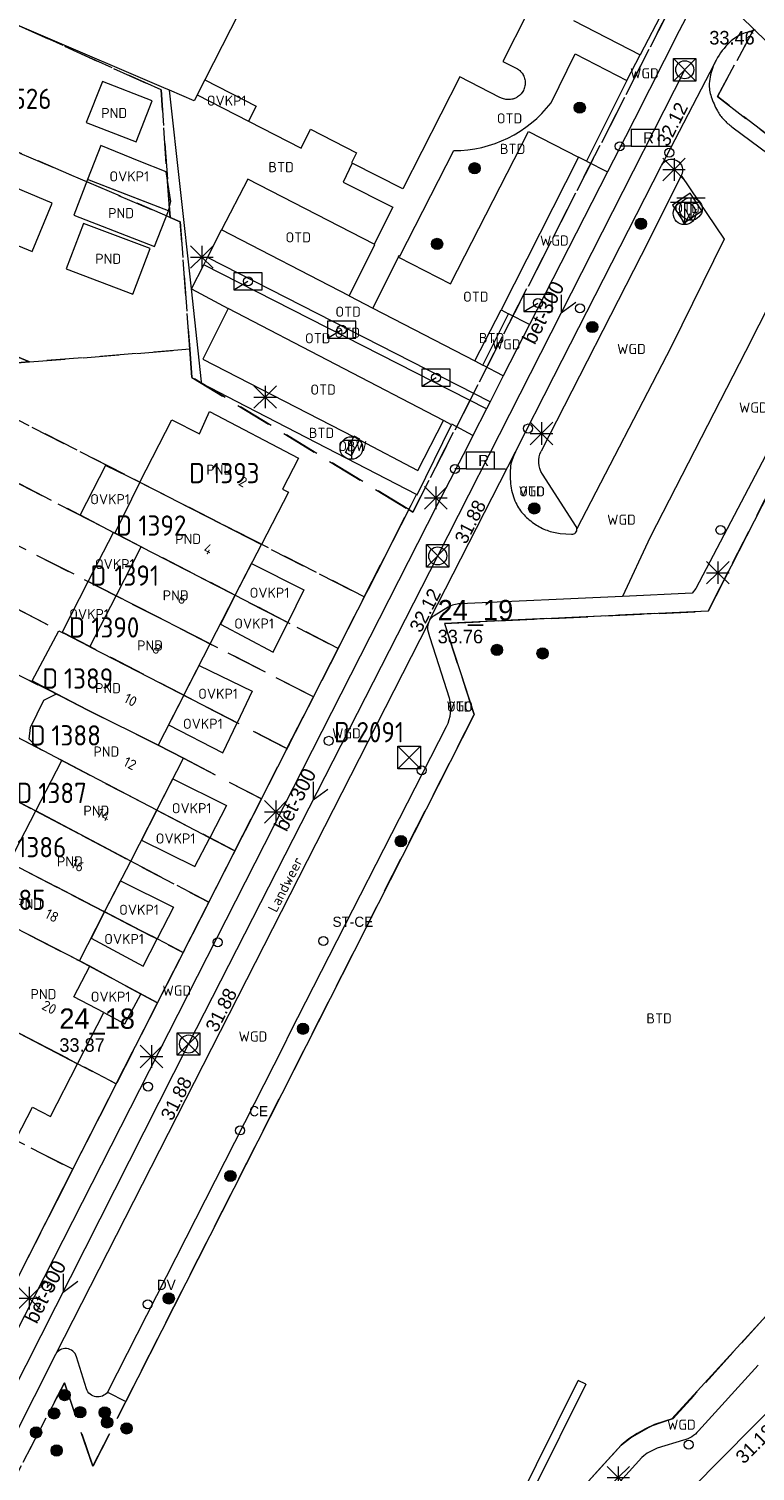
# Model space of a CAD drawing. Header units: metres. Extents: x 207644 to 210135, y 370459 to 373417.
# Tile 143 of 256: x 208443 to 208508, y 371877 to 372005. Entities that reach past the tile are written whole.
import ezdxf
from ezdxf.enums import TextEntityAlignment as Align

# ---------------------------------------------------------------- set-up
doc = ezdxf.new("R2010")
doc.units = ezdxf.units.M
doc.linetypes.add('HIDDEN2', pattern=[4.7625, 3.175, -1.5875])
for name, color, linetype in [('BTD', 7, 'Continuous'), ('combi_kolk', 7, 'Continuous'), ('CON_BxH300x300mm', 7, 'Continuous'), ('CON_BxH400x400mm', 7, 'Continuous'), ('DMM_BxH300x300mm', 7, 'Continuous'), ('GB', 1, 'Continuous'), ('GB07', 1, 'Continuous'), ('GB11', 1, 'Continuous'), ('INV_BxH300x300mm', 7, 'Continuous'), ('INV_BxH400x400mm', 7, 'Continuous'), ('KAD_perceelnummer', 212, 'Continuous'), ('KAD_sectie', 212, 'Continuous'), ('KAD_Vastgesteld_Perceel', 212, 'Continuous'), ('KO_INSPECTIE', 7, 'Continuous'), ('NAR', 7, 'Continuous'), ('NLV_inspectieput', 7, 'Continuous'), ('NNR_inspectieput', 7, 'Continuous'), ('NOD_inspectieput', 7, 'Continuous'), ('OBW', 7, 'Continuous'), ('ORL', 7, 'Continuous'), ('OTD', 7, 'Continuous'), ('OVKP1', 7, 'Continuous'), ('PIJL', 7, 'Continuous'), ('PND', 7, 'Continuous'), ('trottoirkolk', 7, 'Continuous'), ('VGO', 7, 'Continuous'), ('WGD', 7, 'Continuous')]:
    doc.layers.add(name, color=color, linetype=linetype)
for name, color, linetype, lineweight in [('GIMGMV', 7, 'Continuous', 25), ('GMV', 7, 'Continuous', 25), ('GP1', 7, 'Continuous', 30), ('Q13P_ondergrondse_afvalbak-plastic-combi', 4, 'Continuous', 0), ('Q13R_ondergrondse_afvalbak-afval-combi', 5, 'Continuous', 0), ('Q21_lantaarnpaal', 1, 'Continuous', 0), ('Q23_kolk', 153, 'Continuous', 0), ('Q25_cai-trafo_kast', 6, 'Continuous', 0), ('Q26_boom', 72, 'Continuous', 0), ('Q28_rioolput', 153, 'Continuous', 0), ('Q89_trottoirkolk_rechts', 153, 'Continuous', 0)]:
    doc.layers.add(name, color=color, linetype=linetype, lineweight=lineweight)
doc.styles.add('ISO', font='isocpeur.ttf', dxfattribs={"height": 1})
doc.styles.add('ISOCP', font='ISOCP.shx', dxfattribs={"height": 1.8})

# ---------------------------------------------------------------- blocks, each defined once
blk = doc.blocks.new('ACMAP_ANN_TEMPLATE_Vastgesteld_Perceelnummer')
at = {"layer": 'KAD_perceelnummer', "style": 'ISOCP'}
blk.add_attdef('Perceelnummer', text='', height=1.8, dxfattribs=at).set_placement((0, 0), align=Align.MIDDLE)
at = {"layer": 'KAD_sectie', "style": 'ISOCP'}
blk.add_attdef('sectie', text='', height=1.8, dxfattribs=at).set_placement((-2.7, 0), align=Align.MIDDLE_RIGHT)
blk = doc.blocks.new('Q13P')
for p, q in [((-1.25, 1), (1.25, 1)), ((0, 1), (0, -1))]:
    blk.add_line(p, q)
blk.add_lwpolyline([(-0.5, 0), (0, -1), (0.5, 0)])
blk.add_circle((0, 0), 1)
blk = doc.blocks.new('Q13R')
for p, q in [((-1.25, 1), (1.25, 1)), ((0, 1), (0, -1))]:
    blk.add_line(p, q)
blk.add_lwpolyline([(-0.5, 0), (0, -1), (0.5, 0)])
blk.add_circle((0, 0), 1)
blk = doc.blocks.new('Q21')
for p, q in [((-1, 1), (0, 0)), ((-1, 0), (0, 0)), ((-1, -1), (0, 0)), ((0, 1), (0, 0)), ((0, 0), (1, 1)), ((0, 0), (1, 0)), ((0, 0), (0, -1)), ((0, 0), (1, -1))]:
    blk.add_line(p, q)
blk = doc.blocks.new('Q26')
blk.add_hatch(color=256).paths.add_polyline_path([(-0.45, -0.01, 1), (0.55, -0.01, 1)])
blk.add_circle((0.05, -0.01), 0.5)
blk = doc.blocks.new('Q23')
blk.add_line((-1.25, -0.75), (0, 0))
blk.add_lwpolyline([(-1.25, -0.75), (1.25, -0.75), (1.25, 0.75), (-1.25, 0.75), (-1.25, -0.75)])
blk = doc.blocks.new('Q89')
for p, q in [((1, 0), (0, 0)), ((3.5, 0), (4.5, 0))]:
    blk.add_line(p, q)
blk.add_lwpolyline([(1, 0), (3.5, 0), (3.5, 1.5), (1, 1.5), (1, 0)])
blk.add_text('R', height=1).set_placement((2.07, 0.25))
blk = doc.blocks.new('Q25')
for p, q in [((-0.7, 0.7), (0.7, 0.7)), ((0, 0.7), (0, -1))]:
    blk.add_line(p, q)
blk.add_circle((0, 0), 1)
blk = doc.blocks.new('Q28')
at = {"linetype": 'Continuous'}
for p, q in [((-1, -1), (1, 1)), ((-1, 1), (1, -1))]:
    blk.add_line(p, q, dxfattribs=at)
blk.add_lwpolyline([(1, 1), (1, -1), (-1, -1), (-1, 1)], close=True)

msp = doc.modelspace()

# ---------------------------------------------------------------- linework, layer by layer
at = {"layer": 'combi_kolk', "color": 253, "lineweight": 13}
msp.add_circle((208501.74, 371879.41), 0.4, dxfattribs=at)
at = {"layer": 'CON_BxH300x300mm', "color": 253, "linetype": 'Continuous', "lineweight": 13}
for points in [[(208479.51, 371958.15), (208501.39, 372001.22)], [(208457.44, 371914.91), (208479.51, 371958.15)], [(208435.21, 371870.97), (208457.44, 371914.91)]]:
    msp.add_lwpolyline(points, dxfattribs=at)
at = {"layer": 'CON_BxH400x400mm', "color": 253, "linetype": 'Continuous', "lineweight": 13}
msp.add_lwpolyline([(208510.13, 371883.74), (208480.21, 371853.46)], dxfattribs=at)
at = {"layer": 'GB', "color": 253, "linetype": 'Continuous', "lineweight": 13}
for points in [[(208462.705, 372007.844), (208458.885, 372000.318)], [(208487.44, 372006.199), (208485.29, 372001.964)], [(208485.29, 372001.964), (208486.574, 372001.312)], [(208486.574, 372001.312), (208486.659, 372001.253)], [(208486.659, 372001.253), (208486.74, 372001.188)], [(208486.74, 372001.188), (208486.779, 372001.154)], [(208486.779, 372001.154), (208486.852, 372001.081)], [(208486.852, 372001.081), (208486.887, 372001.043)], [(208486.887, 372001.043), (208486.953, 372000.963)], [(208486.953, 372000.963), (208486.984, 372000.921)], [(208486.984, 372000.921), (208487.041, 372000.834)], [(208487.041, 372000.834), (208487.067, 372000.79)], [(208487.067, 372000.79), (208487.091, 372000.744)], [(208487.091, 372000.744), (208487.136, 372000.651)], [(208458.885, 372000.318), (208463.432, 371998.01)], [(208481.461, 372000.585), (208476.429, 371990.672)], [(208485.019, 371998.779), (208481.461, 372000.585)], [(208487.144, 371999.491), (208487.101, 371999.396)], [(208487.136, 372000.651), (208487.156, 372000.603)], [(208487.163, 371999.539), (208487.144, 371999.491)], [(208487.156, 372000.603), (208487.174, 372000.554)], [(208487.18, 371999.588), (208487.163, 371999.539)], [(208487.174, 372000.554), (208487.205, 372000.455)], [(208487.196, 371999.637), (208487.18, 371999.588)], [(208487.21, 371999.687), (208487.196, 371999.637)], [(208487.205, 372000.455), (208487.229, 372000.354)], [(208487.233, 371999.788), (208487.21, 371999.687)], [(208487.229, 372000.354), (208487.245, 372000.252)], [(208487.248, 371999.89), (208487.233, 371999.788)], [(208487.245, 372000.252), (208487.251, 372000.201)], [(208487.253, 371999.942), (208487.248, 371999.89)], [(208487.251, 372000.201), (208487.255, 372000.149)], [(208487.258, 372000.046), (208487.253, 371999.942)], [(208487.255, 372000.149), (208487.258, 372000.046)], [(208485.11, 371998.73), (208485.019, 371998.779)], [(208485.157, 371998.707), (208485.11, 371998.73)], [(208485.253, 371998.668), (208485.157, 371998.707)], [(208485.351, 371998.635), (208485.253, 371998.668)], [(208485.451, 371998.609), (208485.351, 371998.635)], [(208485.553, 371998.591), (208485.451, 371998.609)], [(208485.656, 371998.579), (208485.553, 371998.591)], [(208485.708, 371998.576), (208485.656, 371998.579)], [(208485.811, 371998.575), (208485.708, 371998.576)], [(208485.915, 371998.581), (208485.811, 371998.575)], [(208485.966, 371998.587), (208485.915, 371998.581)], [(208486.068, 371998.604), (208485.966, 371998.587)], [(208486.169, 371998.629), (208486.068, 371998.604)], [(208486.219, 371998.643), (208486.169, 371998.629)], [(208486.268, 371998.66), (208486.219, 371998.643)], [(208486.316, 371998.678), (208486.268, 371998.66)], [(208486.411, 371998.719), (208486.316, 371998.678)], [(208486.458, 371998.742), (208486.411, 371998.719)], [(208486.503, 371998.767), (208486.458, 371998.742)], [(208486.548, 371998.793), (208486.503, 371998.767)], [(208486.592, 371998.821), (208486.548, 371998.793)], [(208486.676, 371998.881), (208486.592, 371998.821)], [(208486.756, 371998.947), (208486.676, 371998.881)], [(208486.794, 371998.982), (208486.756, 371998.947)], [(208486.867, 371999.056), (208486.794, 371998.982)], [(208486.901, 371999.095), (208486.867, 371999.056)], [(208486.966, 371999.176), (208486.901, 371999.095)], [(208486.996, 371999.218), (208486.966, 371999.176)], [(208487.052, 371999.305), (208486.996, 371999.218)], [(208487.101, 371999.396), (208487.052, 371999.305)], [(208463.432, 371998.01), (208462.744, 371996.654)], [(208462.744, 371996.654), (208467.408, 371994.287)], [(208467.408, 371994.287), (208468.25, 371995.945)], [(208468.25, 371995.945), (208472.325, 371993.877)], [(208445.366, 371989.396), (208435.465, 371993.565)], [(208472.325, 371993.877), (208471.872, 371992.985)], [(208426.329, 371992.273), (208443.588, 371985.122)], [(208471.872, 371992.985), (208471.933, 371992.954)], [(208476.429, 371990.672), (208471.933, 371992.954)], [(208448.501, 371991.494), (208447.272, 371988.336)], [(208455.655, 371988.711), (208448.501, 371991.494)], [(208447.272, 371988.336), (208454.426, 371985.553)], [(208459.288, 371970.951), (208467.189, 371966.825)], [(208467.189, 371966.825), (208465.774, 371964.063)], [(208453.137, 371964.677), (208463.901, 371959.178)], [(208466.281, 371963.802), (208463.901, 371959.178)], [(208465.774, 371964.063), (208466.281, 371963.802)], [(208453.256, 371958.963), (208450.902, 371960.179)], [(208451.021, 371954.62), (208453.256, 371958.963)], [(208453.256, 371958.963), (208461.577, 371954.664)], [(208461.577, 371954.664), (208463.901, 371959.178)], [(208448.699, 371950.108), (208451.021, 371954.62)], [(208459.359, 371950.356), (208451.021, 371954.62)], [(208459.359, 371950.356), (208461.577, 371954.664)], [(208448.699, 371950.108), (208446.377, 371951.306)], [(208448.699, 371950.108), (208457.021, 371945.813)], [(208457.021, 371945.813), (208459.359, 371950.356)], [(208457.021, 371945.813), (208454.745, 371941.392)], [(208456.988, 371940.233), (208454.745, 371941.392)], [(208443.915, 371935.566), (208446.225, 371940.028)], [(208454.63, 371935.634), (208456.988, 371940.233)], [(208452.314, 371931.118), (208454.63, 371935.634)], [(208441.547, 371930.993), (208443.915, 371935.566)], [(208450.009, 371926.621), (208441.547, 371930.993)], [(208450.009, 371926.621), (208452.314, 371931.118)], [(208447.782, 371922.278), (208450.009, 371926.621)], [(208447.276, 371919.09), (208448.694, 371921.801)], [(208448.694, 371921.801), (208447.782, 371922.278)], [(208449.944, 371917.708), (208447.276, 371919.09)], [(208447.616, 371913.169), (208449.944, 371917.708)], [(208445.216, 371908.492), (208447.616, 371913.169)], [(208442.212, 371906.561), (208443.623, 371909.31)], [(208443.623, 371909.31), (208445.216, 371908.492)]]:
    msp.add_lwpolyline(points, dxfattribs=at)
at = {"layer": 'GB07', "color": 253, "linetype": 'Continuous', "lineweight": 13}
for points in [[(208448.529, 371944.478), (208445.744, 371945.921)], [(208454.745, 371941.392), (208448.529, 371944.478)], [(208454.63, 371935.634), (208446.225, 371940.028)], [(208452.314, 371931.118), (208443.915, 371935.566)], [(208447.782, 371922.278), (208443.286, 371924.582)], [(208439.229, 371917.537), (208447.616, 371913.169)]]:
    msp.add_lwpolyline(points, dxfattribs=at)
at = {"layer": 'GB11', "color": 253, "linetype": 'Continuous', "lineweight": 13}
for points in [[(208454.232, 371998.472), (208449.804, 372000.197), (208448.384, 371996.553), (208452.812, 371994.827), (208454.232, 371998.472)], [(208443.588, 371985.122), (208445.366, 371989.396)], [(208454.426, 371985.553), (208455.655, 371988.711)], [(208448.13, 371987.617), (208446.6, 371983.574)], [(208454.047, 371985.378), (208448.13, 371987.617)], [(208452.517, 371981.335), (208454.047, 371985.378)], [(208446.6, 371983.574), (208452.517, 371981.335)], [(208453.137, 371964.677), (208455.948, 371970.216)], [(208455.948, 371970.216), (208458.409, 371968.975)], [(208458.409, 371968.975), (208459.288, 371970.951)], [(208453.137, 371964.677), (208450.902, 371960.179)], [(208443.591, 371947.081), (208445.948, 371951.518)], [(208445.948, 371951.518), (208446.377, 371951.306)], [(208445.744, 371945.921), (208443.591, 371947.081)], [(208444.619, 371945.363), (208445.744, 371945.921)], [(208443.452, 371942.953), (208444.619, 371945.363)], [(208443.329, 371941.909), (208443.452, 371942.953)], [(208444.099, 371941.139), (208443.329, 371941.909)], [(208446.225, 371940.028), (208444.099, 371941.139)]]:
    msp.add_lwpolyline(points, dxfattribs=at)
at = {"layer": 'GIMGMV', "color": 253, "linetype": 'Continuous', "lineweight": 13}
msp.add_lwpolyline([(208450.264, 371884.074), (208451.888, 371883.251)], dxfattribs=at)
at = {"layer": 'GMV', "color": 253, "linetype": 'Continuous', "lineweight": 13}
for points in [[(208501.627, 372010.607), (208497.454, 372002.539)], [(208455.265, 371999.624), (208433.434, 372008.99)], [(208502.375, 372007.499), (208500.902, 372004.673)], [(208491.532, 372005.596), (208497.454, 372002.539)], [(208500.902, 372004.673), (208496.946, 371996.831)], [(208489.554, 371998.299), (208491.679, 372002.62)], [(208491.679, 372002.62), (208496.266, 372000.285)], [(208496.266, 372000.285), (208497.454, 372002.539)], [(208503.995, 372001.719), (208499.376, 371992.802)], [(208455.754, 371999.414), (208455.265, 371999.624)], [(208458.885, 372000.318), (208457.948, 371998.473)], [(208496.266, 372000.285), (208492.681, 371993.112)], [(208503.582, 372000.182), (208503.568, 372000)], [(208457.692, 371981.812), (208455.754, 371999.414)], [(208457.948, 371998.473), (208455.754, 371999.414)], [(208480.656, 371982.247), (208487.539, 371995.766)], [(208487.539, 371995.766), (208491.991, 371993.468)], [(208496.946, 371996.831), (208496.134, 371995.29)], [(208505.565, 371996.17), (208510.473, 371992.525)], [(208496.134, 371995.29), (208494.54, 371992.165)], [(208476.155, 371984.711), (208480.93, 371994.065)], [(208491.991, 371993.468), (208485.143, 371979.945)], [(208492.681, 371993.112), (208491.991, 371993.468)], [(208492.681, 371993.112), (208494.54, 371992.165)], [(208471.933, 371992.954), (208471.129, 371991.26)], [(208494.54, 371992.165), (208487.64, 371978.643)], [(208489.8, 371974.037), (208499.347, 371992.745)], [(208501.084, 371991.859), (208498.197, 371986.109)], [(208499.347, 371992.745), (208499.361, 371992.774)], [(208499.361, 371992.774), (208499.376, 371992.802)], [(208501.084, 371991.859), (208504.881, 371986.226)], [(208462.683, 371991.544), (208460.374, 371987.041)], [(208473.873, 371985.761), (208462.683, 371991.544)], [(208471.129, 371991.26), (208475.525, 371989.044)], [(208501.866, 371990.281), (208500.297, 371989.223)], [(208502.913, 371988.728), (208501.866, 371990.281)], [(208522.432, 371990.354), (208503.453, 371953.263)], [(208475.525, 371989.044), (208473.873, 371985.761)], [(208500.297, 371989.223), (208501.344, 371987.67)], [(208501.344, 371987.67), (208502.913, 371988.728)], [(208512.748, 371988.033), (208506.76, 371976.251)], [(208459.11, 371984.576), (208460.374, 371987.041)], [(208471.67, 371981.189), (208460.374, 371987.041)], [(208471.67, 371981.189), (208473.943, 371985.725)], [(208473.943, 371985.725), (208473.873, 371985.761)], [(208498.197, 371986.109), (208488.676, 371967.42)], [(208504.881, 371986.226), (208500.202, 371976.674)], [(208458.789, 371983.951), (208459.11, 371984.576)], [(208484.148, 371971.801), (208459.11, 371984.576)], [(208473.777, 371980.097), (208476.027, 371984.615)], [(208476.027, 371984.615), (208476.075, 371984.766)], [(208476.027, 371984.615), (208480.656, 371982.247)], [(208476.075, 371984.766), (208476.155, 371984.711)], [(208457.692, 371981.812), (208458.789, 371983.951)], [(208483.829, 371971.175), (208458.789, 371983.951)], [(208457.694, 371981.811), (208457.692, 371981.812)], [(208457.694, 371981.811), (208460.953, 371980.084)], [(208458.602, 371973.572), (208457.694, 371981.811)], [(208471.67, 371981.189), (208473.777, 371980.097)], [(208460.942, 371980.063), (208458.694, 371975.581)], [(208460.953, 371980.084), (208460.942, 371980.063)], [(208480.025, 371970.149), (208460.942, 371980.063)], [(208473.777, 371980.097), (208482.785, 371975.43)], [(208482.785, 371975.43), (208485.143, 371979.945)], [(208483.511, 371975.049), (208485.784, 371979.611)], [(208485.143, 371979.945), (208485.784, 371979.611)], [(208487.64, 371978.643), (208485.784, 371979.611)], [(208487.64, 371978.643), (208485.321, 371974.1)], [(208500.202, 371976.674), (208491.843, 371960.554)], [(208458.694, 371975.581), (208472.068, 371968.692)], [(208482.785, 371975.43), (208483.511, 371975.049)], [(208506.76, 371976.251), (208498.316, 371959.809)], [(208485.321, 371974.1), (208483.511, 371975.049)], [(208485.321, 371974.1), (208484.148, 371971.801)], [(208486.397, 371967.386), (208489.8, 371974.037)], [(208458.617, 371973.433), (208458.602, 371973.572)], [(208461.681, 371971.846), (208458.617, 371973.433)], [(208477.625, 371963.59), (208461.681, 371971.846)], [(208484.148, 371971.801), (208483.829, 371971.175)], [(208477.761, 371965.714), (208480.025, 371970.149)], [(208480.741, 371969.752), (208480.025, 371970.149)], [(208483.829, 371971.175), (208482.631, 371968.828)], [(208510.4, 371970.572), (208502.388, 371955.264)], [(208477.689, 371963.555), (208480.741, 371969.752)], [(208480.771, 371969.814), (208480.741, 371969.752)], [(208482.631, 371968.828), (208480.771, 371969.814)], [(208482.631, 371968.828), (208482.137, 371967.859)], [(208471.345, 371967.303), (208472.068, 371968.692)], [(208472.577, 371968.43), (208471.853, 371967.005)], [(208472.105, 371968.762), (208472.068, 371968.692)], [(208472.607, 371968.49), (208472.105, 371968.762)], [(208472.577, 371968.43), (208472.607, 371968.49)], [(208472.577, 371968.43), (208477.761, 371965.714)], [(208482.137, 371967.859), (208479.44, 371962.606)], [(208471.853, 371967.005), (208471.345, 371967.303)], [(208478.827, 371952.507), (208486.397, 371967.386)], [(208486.241, 371967.036), (208486.104, 371966.678)], [(208486.397, 371967.386), (208486.241, 371967.036)], [(208491.775, 371960.751), (208488.778, 371965.408)], [(208479.44, 371962.606), (208436.95, 371879.162)], [(208447.214, 371903.875), (208477.153, 371962.663)], [(208477.153, 371962.663), (208477.625, 371963.59)], [(208477.625, 371963.59), (208477.689, 371963.555)], [(208490.349, 371960.143), (208491.374, 371960.072)], [(208491.821, 371960.657), (208491.775, 371960.751)], [(208491.843, 371960.554), (208491.821, 371960.657)], [(208498.316, 371959.809), (208495.872, 371954.568)], [(208502.046, 371954.848), (208495.872, 371954.568)], [(208502.388, 371955.264), (208502.046, 371954.848)], [(208480.428, 371953.602), (208479.198, 371952.856)], [(208495.872, 371954.568), (208481.505, 371953.917)], [(208478.686, 371952.238), (208445.645, 371887.396)], [(208503.453, 371953.263), (208480.112, 371952.178)], [(208478.662, 371951.418), (208478.783, 371951.028)], [(208478.783, 371951.028), (208479.332, 371949.272)], [(208480.112, 371952.178), (208482.729, 371944.094)], [(208479.332, 371949.272), (208480.513, 371945.578)], [(208482.729, 371944.094), (208451.888, 371883.251)], [(208480.257, 371943.001), (208466.426, 371915.9)], [(208466.426, 371915.9), (208465.838, 371914.72)], [(208465.838, 371914.72), (208450.264, 371884.074)], [(208446.361, 371902.197), (208447.214, 371903.875)], [(208435.35, 371880.421), (208446.361, 371902.197)], [(208500.243, 371881.699), (208508.617, 371890.826)], [(208445.645, 371887.396), (208441.879, 371879.892)], [(208448.389, 371884.358), (208447.515, 371887.206)], [(208507.906, 371886.452), (208502.608, 371880.646)], [(208492.625, 371884.772), (208483.37, 371866.125), (208482.697, 371866.459), (208491.952, 371885.106)], [(208492.625, 371884.772), (208491.952, 371885.106)], [(208496.595, 371880.018), (208498.453, 371881.075)], [(208498.453, 371881.075), (208500.243, 371881.699)], [(208482.326, 371864.57), (208495.802, 371879.396)], [(208495.802, 371879.396), (208496.595, 371880.018)], [(208501.286, 371879.805), (208498.945, 371879.091)], [(208497.606, 371878.29), (208484.19, 371863.448)]]:
    msp.add_lwpolyline(points, dxfattribs=at)
for points in [[(208507.668, 372004.738, 0.049851), (208506.448, 372004.365)], [(208505.381, 372003.664, 0.0768117), (208504.175, 372002.082)], [(208506.448, 372004.365, 0.0940751), (208505.381, 372003.664)], [(208504.175, 372002.082, 0.0209785), (208503.995, 372001.719)], [(208503.995, 372001.719, 0.0788041), (208503.582, 372000.182)], [(208503.568, 372000, 0.0979131), (208503.735, 371998.826)], [(208480.93, 371994.065, 0.2333115), (208489.554, 371998.299)], [(208503.735, 371998.826, 0.0416388), (208504.287, 371997.577)], [(208504.287, 371997.577, 0.064197), (208504.85, 371996.804)], [(208504.85, 371996.804, 0.0438008), (208505.565, 371996.17)], [(208499.376, 371992.802, -0.9938257), (208501.084, 371991.859)], [(208486.104, 371966.678, 0.0667407), (208485.948, 371965.927)], [(208488.778, 371965.408, -0.2674139), (208488.676, 371967.42)], [(208485.948, 371965.927, 0.0496644), (208485.992, 371964.356)], [(208485.992, 371964.356, 0.0803202), (208486.435, 371962.848)], [(208486.435, 371962.848, 0.0793354), (208487.159, 371961.793)], [(208487.159, 371961.793, 0.0549502), (208488.134, 371960.965)], [(208488.134, 371960.965, 0.0620246), (208489.193, 371960.423)], [(208489.193, 371960.423, 0.0587304), (208490.349, 371960.143)], [(208491.374, 371960.072, 0.4637081), (208491.843, 371960.554)], [(208481.505, 371953.917, 0.1195946), (208480.428, 371953.602)], [(208478.686, 371952.238, 0.1707282), (208478.662, 371951.418)], [(208478.827, 371952.507, 0.0633334), (208478.686, 371952.238)], [(208479.198, 371952.856, 0.1055419), (208478.827, 371952.507)], [(208480.513, 371945.578, -0.1878504), (208480.257, 371943.001)], [(208447.515, 371887.206, 0.6673366), (208445.645, 371887.396)], [(208450.264, 371884.074, -0.5962399), (208448.389, 371884.358)], [(208502.608, 371880.646, -0.157766), (208501.286, 371879.805)], [(208498.945, 371879.091, 0.096285), (208497.606, 371878.29)]]:
    msp.add_lwpolyline(points, format="xyb", dxfattribs=at)
at = {"layer": 'GP1', "color": 253, "linetype": 'Continuous', "lineweight": 13}
for points in [[(208458.885, 372000.318), (208458.21, 371998.988)], [(208458.21, 371998.988), (208462.744, 371996.654)], [(208449.672, 371994.503), (208448.501, 371991.494)], [(208453.078, 371993.132), (208449.672, 371994.503)], [(208455.45, 371992.177), (208453.078, 371993.132)], [(208455.873, 371989.556), (208455.45, 371992.177)], [(208451.929, 371990.161), (208448.501, 371991.494)], [(208455.655, 371988.711), (208451.929, 371990.161)], [(208455.655, 371988.711), (208455.873, 371989.556)], [(208450.084, 371966.156), (208447.84, 371961.791)], [(208453.137, 371964.677), (208450.084, 371966.156)], [(208447.84, 371961.791), (208450.795, 371960.235)], [(208448.555, 371955.881), (208450.795, 371960.235)], [(208450.902, 371960.179), (208450.795, 371960.235)], [(208461.577, 371954.664), (208463.026, 371957.478)], [(208463.026, 371957.478), (208467.644, 371955.15)], [(208446.236, 371951.376), (208448.555, 371955.881)], [(208451.021, 371954.62), (208448.555, 371955.881)], [(208467.644, 371955.15), (208466.228, 371952.261)], [(208461.577, 371954.664), (208460.265, 371952.116)], [(208461.577, 371954.664), (208466.228, 371952.261)], [(208464.933, 371949.619), (208466.228, 371952.261)], [(208446.377, 371951.306), (208446.236, 371951.376)], [(208460.265, 371952.116), (208464.933, 371949.619)], [(208457.021, 371945.813), (208458.371, 371948.436)], [(208458.371, 371948.436), (208463.086, 371946.175)], [(208457.021, 371945.813), (208455.663, 371943.176)], [(208457.021, 371945.813), (208461.747, 371943.374)], [(208463.086, 371946.175), (208461.747, 371943.374)], [(208460.473, 371940.709), (208461.747, 371943.374)], [(208455.663, 371943.176), (208460.473, 371940.709)], [(208454.63, 371935.634), (208456.056, 371938.415)], [(208456.056, 371938.415), (208460.797, 371936.028)], [(208441.268, 371936.968), (208443.915, 371935.566)], [(208454.63, 371935.634), (208453.264, 371932.97)], [(208454.63, 371935.634), (208459.318, 371933.183)], [(208460.797, 371936.028), (208459.318, 371933.183)], [(208457.988, 371930.625), (208459.318, 371933.183)], [(208453.264, 371932.97), (208457.988, 371930.625)], [(208450.009, 371926.621), (208451.419, 371929.372)], [(208451.419, 371929.372), (208456.094, 371927.035)], [(208456.094, 371927.035), (208454.654, 371924.221)], [(208450.009, 371926.621), (208448.808, 371924.28)], [(208450.009, 371926.621), (208454.654, 371924.221)], [(208448.808, 371924.28), (208453.413, 371921.796)], [(208453.413, 371921.796), (208454.654, 371924.221)], [(208453.225, 371919.318), (208448.694, 371921.801)], [(208451.808, 371916.712), (208453.225, 371919.318)], [(208449.944, 371917.708), (208451.808, 371916.712)]]:
    msp.add_lwpolyline(points, dxfattribs=at)
at = {"layer": 'KAD_Vastgesteld_Perceel', "color": 253, "linetype": 'HIDDEN2', "lineweight": 13}
for points in [[(208501.946, 372010.307), (208477.31, 371962.034), (208476.946, 371962.256), (208476.946, 371962.256), (208457.739, 371973.969), (208457.542, 371976.458), (208456.704, 371987.758), (208455.8, 371988.147), (208455.015, 371999.453), (208433.424, 372009.156)], [(208435.35, 371880.421), (208446.472, 371902.417), (208447.184, 371903.812), (208447.215, 371903.874), (208451.04, 371911.386), (208454.689, 371918.551), (208456.967, 371923.025), (208459.234, 371927.476), (208461.547, 371932.017), (208463.893, 371936.624), (208466.161, 371941.078), (208468.504, 371945.679), (208470.684, 371949.959), (208473.009, 371954.525), (208473.009, 371954.525), (208476.946, 371962.256), (208477.31, 371962.034), (208501.946, 372010.307)], [(208502.976, 372009.226), (208507.51, 372004.822), (208504.297, 371998.852), (208520.433, 371986.447), (208503.453, 371953.263), (208480.112, 371952.178), (208482.729, 371944.094), (208448.973, 371877.499), (208446.441, 371884.887), (208441.17, 371874.763)], [(208520.839, 371991.887), (208507.51, 372004.822), (208502.976, 372009.226)], [(208441.17, 371874.763), (208446.441, 371884.887), (208448.973, 371877.499), (208482.729, 371944.094), (208480.112, 371952.178), (208503.453, 371953.263), (208520.433, 371986.447), (208504.297, 371998.852), (208507.51, 372004.822), (208520.839, 371991.887)], [(208508.587, 371890.802), (208500.355, 371881.731), (208498.711, 371881.195), (208497.926, 371880.829), (208497.171, 371880.402), (208496.453, 371879.918), (208495.774, 371879.379), (208488.582, 371871.451)], [(208488.582, 371871.451), (208495.774, 371879.379), (208496.453, 371879.918), (208497.171, 371880.402), (208497.926, 371880.829), (208498.711, 371881.195), (208500.355, 371881.731), (208508.587, 371890.802)]]:
    msp.add_lwpolyline(points, dxfattribs=at)
for points in [[(208433.424, 372009.156), (208455.015, 371999.453), (208455.8, 371988.147), (208429.352, 371999.468), (208433.424, 372009.156)], [(208455.8, 371988.147), (208456.704, 371987.758), (208457.542, 371976.458), (208443.356, 371975.339), (208422.866, 371983.963), (208426.329, 371992.273), (208428.554, 371997.568), (208429.352, 371999.468), (208455.8, 371988.147)], [(208440.747, 371975.132), (208422.417, 371982.885), (208422.866, 371983.963), (208443.356, 371975.339), (208440.747, 371975.132)], [(208473.009, 371954.525), (208439.326, 371971.731), (208440.747, 371975.132), (208443.356, 371975.339), (208457.542, 371976.458), (208457.739, 371973.969), (208476.946, 371962.256), (208473.009, 371954.525)], [(208439.326, 371971.731), (208473.009, 371954.525), (208470.684, 371949.959), (208437.407, 371967.15), (208439.326, 371971.731)], [(208468.504, 371945.679), (208435.486, 371962.566), (208437.407, 371967.15), (208470.684, 371949.959), (208468.504, 371945.679)], [(208466.161, 371941.078), (208433.564, 371957.966), (208433.976, 371958.954), (208435.486, 371962.566), (208468.504, 371945.679), (208466.161, 371941.078)], [(208466.161, 371941.078), (208463.893, 371936.624), (208456.992, 371940.227), (208454.748, 371941.389), (208448.529, 371944.478), (208446.176, 371945.688), (208432.776, 371952.494), (208432.542, 371955.51), (208433.564, 371957.966), (208466.161, 371941.078)], [(208463.893, 371936.624), (208461.547, 371932.017), (208433.217, 371946.829), (208432.977, 371949.913), (208432.776, 371952.494), (208446.176, 371945.688), (208448.529, 371944.478), (208454.748, 371941.389), (208456.992, 371940.227), (208463.893, 371936.624)], [(208459.234, 371927.476), (208432.242, 371941.681), (208433.398, 371944.502), (208433.217, 371946.829), (208461.547, 371932.017), (208459.234, 371927.476)], [(208456.967, 371923.025), (208430.257, 371936.827), (208431.828, 371940.668), (208432.242, 371941.681), (208459.234, 371927.476), (208456.967, 371923.025)], [(208454.689, 371918.551), (208447.777, 371922.277), (208443.286, 371924.582), (208439.287, 371926.628), (208428.412, 371932.304), (208428.587, 371932.733), (208430.257, 371936.827), (208456.967, 371923.025), (208454.689, 371918.551)], [(208451.04, 371911.386), (208437.656, 371918.356), (208432.995, 371919.736), (208427.637, 371921.989), (208424.701, 371923.224), (208428.412, 371932.304), (208439.287, 371926.628), (208443.286, 371924.582), (208447.777, 371922.277), (208454.689, 371918.551), (208451.04, 371911.386)], [(208439.21, 371907.856), (208434.772, 371910.233), (208430.463, 371912.489), (208428.267, 371919.889), (208427.637, 371921.989), (208432.995, 371919.736), (208437.656, 371918.356), (208451.04, 371911.386), (208447.215, 371903.874), (208447.184, 371903.812), (208439.21, 371907.856)], [(208435.35, 371880.421), (208435.186, 371880.116), (208434.996, 371879.826), (208434.781, 371879.554), (208434.543, 371879.302), (208434.277, 371879.066), (208433.993, 371878.852), (208433.69, 371878.667), (208433.367, 371878.517), (208433.083, 371878.42), (208432.791, 371878.35), (208432.493, 371878.314), (208432.192, 371878.315), (208431.941, 371878.347), (208431.696, 371878.409), (208431.459, 371878.499), (208431.233, 371878.612), (208425.556, 371880.975), (208429.879, 371889.596), (208434.224, 371898.081), (208439.21, 371907.856), (208447.184, 371903.812), (208446.472, 371902.417), (208435.35, 371880.421)]]:
    msp.add_lwpolyline(points, close=True, dxfattribs=at)
at = {"layer": 'NOD_inspectieput', "color": 253, "lineweight": 13}
for centre in [(208501.39, 372001.22), (208479.51, 371958.15), (208457.44, 371914.91)]:
    msp.add_circle(centre, 0.8, dxfattribs=at)
at = {"layer": 'PIJL', "color": 253, "lineweight": 13}
for points in [[(208490.46, 371981.29), (208490.45, 371979.69), (208491.74, 371980.64)], [(208468.49, 371938.14), (208468.48, 371936.53), (208469.77, 371937.49)], [(208446.33, 371894.55), (208446.33, 371892.94), (208447.62, 371893.9)]]:
    msp.add_lwpolyline(points, dxfattribs=at)
at = {"layer": 'trottoirkolk', "color": 253, "lineweight": 13}
for centre in [(208495.64, 371994.44), (208500.02, 371993.88), (208462.71, 371982.48), (208488.39, 371980.56), (208492.11, 371980.08), (208471.01, 371978.2), (208479.37, 371973.95), (208487.52, 371969.44), (208481.03, 371965.86), (208504.56, 371960.45), (208469.86, 371941.77), (208478.09, 371939.16), (208460.03, 371923.92), (208469.39, 371924.03), (208453.86, 371911.14), (208462.01, 371907.25), (208444.91, 371893.44), (208453.83, 371891.86)]:
    msp.add_circle(centre, 0.4, dxfattribs=at)

# ---------------------------------------------------------------- block references
at = {"layer": 'KAD_Vastgesteld_Perceel', "color": 253, "linetype": 'HIDDEN2', "lineweight": 13}
ref = msp.add_blockref('ACMAP_ANN_TEMPLATE_Vastgesteld_Perceelnummer', (208443.165, 371998.652), dxfattribs=at)
ref.add_attrib('Perceelnummer', '1526', dxfattribs={"layer": 'KAD_perceelnummer', "lineweight": 13, "height": 1.8, "style": 'ISOCP'}).set_placement((208443.165, 371998.652), align=Align.MIDDLE)
ref.add_attrib('sectie', 'D', dxfattribs={"layer": 'KAD_sectie', "lineweight": 13, "height": 1.8, "style": 'ISOCP'}).set_placement((208440.465, 371998.652), align=Align.MIDDLE_RIGHT)
ref = msp.add_blockref('ACMAP_ANN_TEMPLATE_Vastgesteld_Perceelnummer', (208461.591, 371965.492), dxfattribs=at)
ref.add_attrib('Perceelnummer', '1393', dxfattribs={"layer": 'KAD_perceelnummer', "lineweight": 13, "height": 1.8, "style": 'ISOCP'}).set_placement((208461.591, 371965.492), align=Align.MIDDLE)
ref.add_attrib('sectie', 'D', dxfattribs={"layer": 'KAD_sectie', "lineweight": 13, "height": 1.8, "style": 'ISOCP'}).set_placement((208458.891, 371965.492), align=Align.MIDDLE_RIGHT)
ref = msp.add_blockref('ACMAP_ANN_TEMPLATE_Vastgesteld_Perceelnummer', (208455.124, 371960.845), dxfattribs=at)
ref.add_attrib('Perceelnummer', '1392', dxfattribs={"layer": 'KAD_perceelnummer', "lineweight": 13, "height": 1.8, "style": 'ISOCP'}).set_placement((208455.124, 371960.845), align=Align.MIDDLE)
ref.add_attrib('sectie', 'D', dxfattribs={"layer": 'KAD_sectie', "lineweight": 13, "height": 1.8, "style": 'ISOCP'}).set_placement((208452.424, 371960.845), align=Align.MIDDLE_RIGHT)
ref = msp.add_blockref('ACMAP_ANN_TEMPLATE_Vastgesteld_Perceelnummer', (208452.851, 371956.415), dxfattribs=at)
ref.add_attrib('Perceelnummer', '1391', dxfattribs={"layer": 'KAD_perceelnummer', "lineweight": 13, "height": 1.8, "style": 'ISOCP'}).set_placement((208452.851, 371956.415), align=Align.MIDDLE)
ref.add_attrib('sectie', 'D', dxfattribs={"layer": 'KAD_sectie', "lineweight": 13, "height": 1.8, "style": 'ISOCP'}).set_placement((208450.151, 371956.415), align=Align.MIDDLE_RIGHT)
ref = msp.add_blockref('ACMAP_ANN_TEMPLATE_Vastgesteld_Perceelnummer', (208450.958, 371951.822), dxfattribs=at)
ref.add_attrib('Perceelnummer', '1390', dxfattribs={"layer": 'KAD_perceelnummer', "lineweight": 13, "height": 1.8, "style": 'ISOCP'}).set_placement((208450.958, 371951.822), align=Align.MIDDLE)
ref.add_attrib('sectie', 'D', dxfattribs={"layer": 'KAD_sectie', "lineweight": 13, "height": 1.8, "style": 'ISOCP'}).set_placement((208448.258, 371951.822), align=Align.MIDDLE_RIGHT)
ref = msp.add_blockref('ACMAP_ANN_TEMPLATE_Vastgesteld_Perceelnummer', (208448.587, 371947.295), dxfattribs=at)
ref.add_attrib('Perceelnummer', '1389', dxfattribs={"layer": 'KAD_perceelnummer', "lineweight": 13, "height": 1.8, "style": 'ISOCP'}).set_placement((208448.587, 371947.295), align=Align.MIDDLE)
ref.add_attrib('sectie', 'D', dxfattribs={"layer": 'KAD_sectie', "lineweight": 13, "height": 1.8, "style": 'ISOCP'}).set_placement((208445.887, 371947.295), align=Align.MIDDLE_RIGHT)
ref = msp.add_blockref('ACMAP_ANN_TEMPLATE_Vastgesteld_Perceelnummer', (208447.484, 371942.256), dxfattribs=at)
ref.add_attrib('Perceelnummer', '1388', dxfattribs={"layer": 'KAD_perceelnummer', "lineweight": 13, "height": 1.8, "style": 'ISOCP'}).set_placement((208447.484, 371942.256), align=Align.MIDDLE)
ref.add_attrib('sectie', 'D', dxfattribs={"layer": 'KAD_sectie', "lineweight": 13, "height": 1.8, "style": 'ISOCP'}).set_placement((208444.784, 371942.256), align=Align.MIDDLE_RIGHT)
ref = msp.add_blockref('ACMAP_ANN_TEMPLATE_Vastgesteld_Perceelnummer', (208474.421, 371942.535), dxfattribs=at)
ref.add_attrib('Perceelnummer', '2091', dxfattribs={"layer": 'KAD_perceelnummer', "lineweight": 13, "height": 1.8, "style": 'ISOCP'}).set_placement((208474.421, 371942.535), align=Align.MIDDLE)
ref.add_attrib('sectie', 'D', dxfattribs={"layer": 'KAD_sectie', "lineweight": 13, "height": 1.8, "style": 'ISOCP'}).set_placement((208471.721, 371942.535), align=Align.MIDDLE_RIGHT)
ref = msp.add_blockref('ACMAP_ANN_TEMPLATE_Vastgesteld_Perceelnummer', (208446.286, 371937.153), dxfattribs=at)
ref.add_attrib('Perceelnummer', '1387', dxfattribs={"layer": 'KAD_perceelnummer', "lineweight": 13, "height": 1.8, "style": 'ISOCP'}).set_placement((208446.286, 371937.153), align=Align.MIDDLE)
ref.add_attrib('sectie', 'D', dxfattribs={"layer": 'KAD_sectie', "lineweight": 13, "height": 1.8, "style": 'ISOCP'}).set_placement((208443.586, 371937.153), align=Align.MIDDLE_RIGHT)
ref = msp.add_blockref('ACMAP_ANN_TEMPLATE_Vastgesteld_Perceelnummer', (208444.441, 371932.353), dxfattribs=at)
ref.add_attrib('Perceelnummer', '1386', dxfattribs={"layer": 'KAD_perceelnummer', "lineweight": 13, "height": 1.8, "style": 'ISOCP'}).set_placement((208444.441, 371932.353), align=Align.MIDDLE)
ref.add_attrib('sectie', 'D', dxfattribs={"layer": 'KAD_sectie', "lineweight": 13, "height": 1.8, "style": 'ISOCP'}).set_placement((208441.741, 371932.353), align=Align.MIDDLE_RIGHT)
ref = msp.add_blockref('ACMAP_ANN_TEMPLATE_Vastgesteld_Perceelnummer', (208442.598, 371927.689), dxfattribs=at)
ref.add_attrib('Perceelnummer', '1385', dxfattribs={"layer": 'KAD_perceelnummer', "lineweight": 13, "height": 1.8, "style": 'ISOCP'}).set_placement((208442.598, 371927.689), align=Align.MIDDLE)
ref.add_attrib('sectie', 'D', dxfattribs={"layer": 'KAD_sectie', "lineweight": 13, "height": 1.8, "style": 'ISOCP'}).set_placement((208439.898, 371927.689), align=Align.MIDDLE_RIGHT)
at = {"layer": 'Q13P_ondergrondse_afvalbak-plastic-combi', "color": 253}
msp.add_blockref('Q13P', (208501.942, 371988.89), dxfattribs=at)
at = {"layer": 'Q13R_ondergrondse_afvalbak-afval-combi', "color": 253}
msp.add_blockref('Q13R', (208501.374, 371988.501), dxfattribs=at)
at = {"layer": 'Q21_lantaarnpaal', "color": 253}
for p in [(208500.442, 371992.376), (208458.624, 371984.631), (208464.224, 371972.23), (208488.712, 371968.998), (208479.346, 371963.291), (208504.325, 371956.667), (208465.158, 371935.474), (208454.166, 371913.809), (208443.317, 371892.388), (208495.508, 371876.495)]:
    msp.add_blockref('Q21', p, dxfattribs=at)
at = {"layer": 'Q23_kolk', "color": 253}
for p in [(208462.706, 371982.483), (208488.389, 371980.557), (208471.012, 371978.203), (208479.367, 371973.951)]:
    msp.add_blockref('Q23', p, dxfattribs=at)
at = {"layer": 'Q25_cai-trafo_kast', "color": 253}
msp.add_blockref('Q25', (208471.86, 371967.711), dxfattribs=at)
at = {"layer": 'Q26_boom', "color": 253}
for p in [(208492.04, 371997.874), (208482.729, 371992.506), (208497.46, 371987.586), (208479.402, 371985.807), (208493.154, 371978.442), (208488.016, 371962.372), (208484.701, 371949.835), (208488.754, 371949.526), (208476.203, 371932.892), (208467.528, 371916.276), (208461.101, 371903.228), (208455.632, 371892.384), (208446.408, 371883.815), (208445.482, 371882.198), (208447.792, 371882.295), (208449.966, 371882.277), (208443.887, 371880.515), (208450.179, 371881.401), (208451.899, 371880.864), (208445.708, 371878.91)]:
    msp.add_blockref('Q26', p, dxfattribs=at)
at = {"layer": 'Q28_rioolput', "color": 253}
for p in [(208501.386, 372001.216), (208479.509, 371958.152), (208476.988, 371940.297), (208457.44, 371914.913)]:
    msp.add_blockref('Q28', p, dxfattribs=at)
at = {"layer": 'Q89_trottoirkolk_rechts', "color": 253}
for p in [(208495.636, 371994.44), (208481.029, 371965.857)]:
    msp.add_blockref('Q89', p, dxfattribs=at)

# ---------------------------------------------------------------- texts
at = {"layer": 'BTD', "color": 253, "linetype": 'Continuous', "lineweight": 13, "style": 'ISO'}
for p in [(208486.147, 371994.211), (208465.64, 371992.6), (208484.285, 371977.452), (208469.218, 371969.052), (208499.121, 371917.185)]:
    msp.add_text('BTD', height=0.9, dxfattribs=at).set_placement(p, align=Align.MIDDLE_CENTER)
at = {"layer": 'DMM_BxH300x300mm', "color": 253, "lineweight": 13}
for rotation, p in [(63.07, (208488.1, 371976.79)), (62.96, (208466.12, 371933.64)), (63.16, (208443.99, 371890.04))]:
    msp.add_text('bet-300', height=1.3, rotation=rotation, dxfattribs=at).set_placement(p)
at = {"layer": 'INV_BxH300x300mm', "color": 253, "lineweight": 13}
for s, rotation, p in [('32.12', 63.07, (208499.91, 371994.34)), ('31.88', 63.07, (208482.02, 371959.12)), ('32.12', 62.96, (208478.02, 371951.28)), ('31.88', 62.96, (208459.95, 371915.87)), ('31.88', 63.16, (208455.98, 371908.03))]:
    msp.add_text(s, height=1.2, rotation=rotation, dxfattribs=at).set_placement(p)
at = {"layer": 'INV_BxH400x400mm', "color": 253, "lineweight": 13}
msp.add_text('31.18', height=1.2, rotation=45.34, dxfattribs=at).set_placement((208506.63, 371877.64))
at = {"layer": 'KO_INSPECTIE', "color": 253, "lineweight": 13}
for s, p in [('ST-CE', (208470.19, 371925.29)), ('CE', (208462.81, 371908.51)), ('DV', (208454.63, 371893.12))]:
    msp.add_text(s, height=0.9, dxfattribs=at).set_placement(p)
at = {"layer": 'NAR', "color": 253, "linetype": 'Continuous', "lineweight": 13, "style": 'ISO'}
for s, rotation, p in [('2', 332.9, (208462.261, 371964.725)), ('4', 332.8, (208459.183, 371958.753)), ('6', 332.8, (208456.912, 371954.341)), ('8', 332.8, (208454.634, 371949.916)), ('10', 332.7, (208452.304, 371945.39)), ('12', 332.7, (208452.256, 371939.771)), ('14', 332.4, (208449.928, 371935.23)), ('16', 332.7, (208447.63, 371930.749)), ('18', 332.8, (208445.343, 371926.288)), ('20', 332.7, (208445.104, 371918.161))]:
    msp.add_text(s, height=0.9, rotation=rotation, dxfattribs=at).set_placement(p, align=Align.MIDDLE_CENTER)
at = {"layer": 'NLV_inspectieput', "color": 253, "lineweight": 13}
for s, p in [('33.46', (208503.57, 372003.46)), ('33.76', (208479.51, 371950.41)), ('33.87', (208446, 371914.22))]:
    msp.add_text(s, height=1.2, dxfattribs=at).set_placement(p)
at = {"layer": 'NNR_inspectieput', "color": 253, "lineweight": 13}
for s, p in [('24_19', (208479.51, 371952.45)), ('24_18', (208446, 371916.26))]:
    msp.add_text(s, height=1.8, dxfattribs=at).set_placement(p)
at = {"layer": 'OBW', "color": 253, "linetype": 'Continuous', "lineweight": 13, "style": 'ISO'}
msp.add_text('OBW', height=0.9, dxfattribs=at).set_placement((208471.976, 371967.881), align=Align.MIDDLE_CENTER)
at = {"layer": 'ORL', "color": 253, "linetype": 'Continuous', "lineweight": 13, "style": 'ISO'}
msp.add_text('Landweer', height=0.9, rotation=63, dxfattribs=at).set_placement((208466.014, 371929.049), align=Align.MIDDLE_CENTER)
at = {"layer": 'OTD', "color": 253, "linetype": 'Continuous', "lineweight": 13, "style": 'ISO'}
for p in [(208485.874, 371996.917), (208501.605, 371988.976), (208467.159, 371986.379), (208482.884, 371981.122), (208471.577, 371979.785), (208468.882, 371977.435), (208471.507, 371977.924), (208469.36, 371972.889), (208487.858, 371963.871), (208481.455, 371944.804)]:
    msp.add_text('OTD', height=0.9, dxfattribs=at).set_placement(p, align=Align.MIDDLE_CENTER)
at = {"layer": 'OVKP1', "color": 253, "linetype": 'Continuous', "lineweight": 13, "style": 'ISO'}
for p in [(208460.821, 371998.49), (208452.187, 371991.776), (208450.489, 371963.178), (208450.906, 371957.428), (208464.611, 371954.888), (208448.629, 371952.994), (208463.247, 371952.161), (208460.054, 371945.939), (208458.705, 371943.28), (208457.714, 371935.801), (208456.291, 371933.117), (208453.052, 371926.803), (208451.731, 371924.217), (208450.533, 371919.103)]:
    msp.add_text('OVKP1', height=0.9, dxfattribs=at).set_placement(p, align=Align.MIDDLE_CENTER)
at = {"layer": 'PND', "color": 253, "linetype": 'Continuous', "lineweight": 13, "style": 'ISO'}
for p in [(208450.856, 371997.392), (208451.464, 371988.523), (208450.324, 371984.476), (208460.163, 371965.791), (208457.402, 371959.66), (208456.299, 371954.656), (208454.029, 371950.22), (208450.306, 371946.438), (208450.159, 371940.82), (208449.273, 371935.582), (208446.931, 371931.09), (208443.316, 371927.323), (208444.587, 371919.331)]:
    msp.add_text('PND', height=0.9, dxfattribs=at).set_placement(p, align=Align.MIDDLE_CENTER)
at = {"layer": 'VGO', "color": 253, "linetype": 'Continuous', "lineweight": 13, "style": 'ISO'}
for p in [(208487.856, 371963.873), (208481.466, 371944.826)]:
    msp.add_text('VGO', height=0.9, dxfattribs=at).set_placement(p, align=Align.MIDDLE_CENTER)
at = {"layer": 'WGD', "color": 253, "linetype": 'Continuous', "lineweight": 13, "style": 'ISO'}
for p in [(208497.82, 372000.906), (208489.842, 371986.091), (208485.576, 371976.897), (208496.669, 371976.486), (208507.464, 371971.299), (208495.788, 371961.363), (208471.427, 371942.431), (208456.404, 371919.644), (208463.144, 371915.578), (208501.094, 371881.187)]:
    msp.add_text('WGD', height=0.9, dxfattribs=at).set_placement(p, align=Align.MIDDLE_CENTER)

doc.saveas('drawing.dxf')
